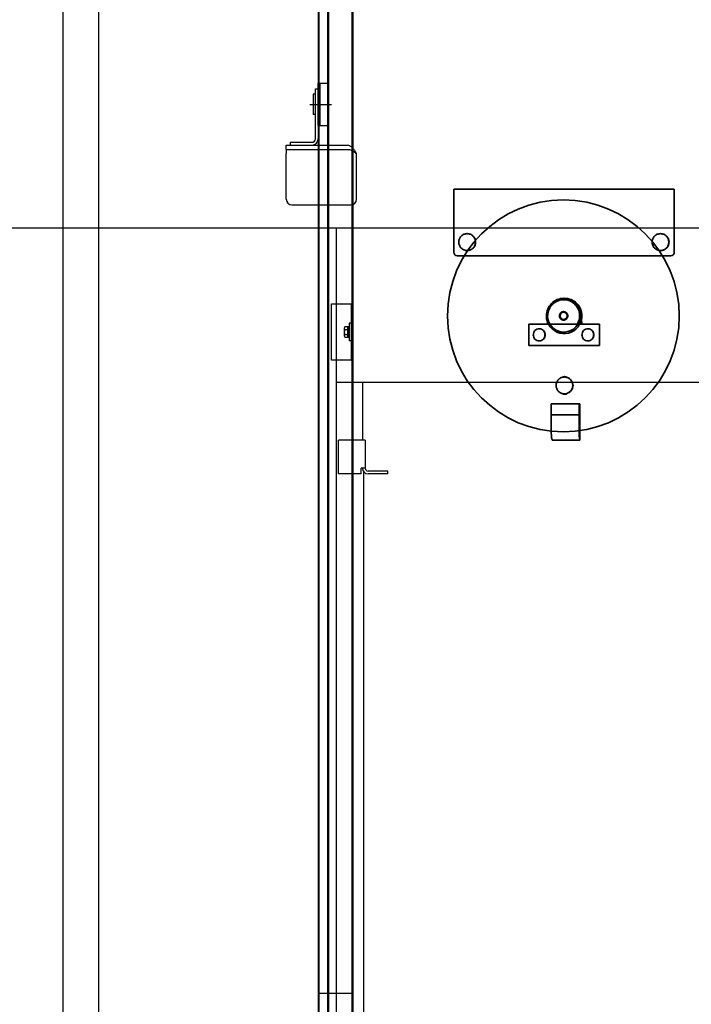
# Model space of a CAD drawing. Header units: millimetres. Extents: x 0 to 16800, y 0 to 11880.
# Tile 9 of 30: x 2633 to 3589, y 7768 to 9169. Entities that reach past the tile are written whole.
import ezdxf

# ---------------------------------------------------------------- set-up
doc = ezdxf.new("R2010")
doc.units = ezdxf.units.MM
doc.header["$LTSCALE"] = 16
doc.header["$PDSIZE"] = -3
doc.linetypes.add('ACAD_ISO10W100', pattern=[18, 12, -3, 0, -3])
for name, color, linetype in [('CarSlings', 252, 'Continuous'), ('CONT_70', 4, 'Continuous'), ('CWT', 252, 'Continuous'), ('DIM_35', 7, 'Continuous'), ('Fixings', 25, 'Continuous'), ('Guiderails', 30, 'Continuous')]:
    doc.layers.add(name, color=color, linetype=linetype)
doc.layers.add('Centerline', color=1, linetype='ACAD_ISO10W100', lineweight=25)
doc.layers.add('Ropesusp', color=5, linetype='Continuous', lineweight=35)
doc.styles.add('Arial', font='arial.ttf')
doc.dimstyles.new('KONE_mm', dxfattribs={"dimscale": 40, "dimtxt": 2, "dimasz": 2, "dimexe": 1, "dimexo": 0, "dimgap": 1, "dimtad": 1, "dimdec": 0, "dimrnd": 0.01, "dimzin": 0, "dimdsep": 46, "dimtxsty": 'Arial', "dimsah": 1, "dimcen": 0, "dimclrd": 256, "dimclre": 256, "dimclrt": 256, "dimadec": 1, "dimazin": 2, "dimtfac": 1, "dimtdec": 0, "dimtmove": 0, "dimatfit": 3, "dimfxl": 1, "dimtolj": 1, "dimtzin": 0, "dimarcsym": 0})

# ---------------------------------------------------------------- blocks, each defined once
blk = doc.blocks.new('T-0008158422_Section_TopShaft_0')
at = {"layer": 'CONT_70'}
blk.add_lwpolyline([(-1065, 1041), (-1065, 1041), (-1065, 1041), (-1115, 1041), (-1115, 4441), (-1065, 4441)], close=True, dxfattribs=at)
blk = doc.blocks.new('*U564')
at = {"layer": 'Guiderails'}
for p, q in [((300, 0), (300, 1761)), ((344, 1761), (300, 1761)), ((301.5, 0), (301.5, 1761)), ((335, 0), (335, 1761)), ((336.5, 0), (336.5, 1761)), ((344, 1761), (344, 1760.7)), ((344, 1760.7), (350, 1760.7)), ((348.5, 0), (348.5, 1760.7)), ((350, 1760.7), (350, 0))]:
    blk.add_line(p, q, dxfattribs=at)
blk = doc.blocks.new('*U565')
at = {"layer": 'Guiderails'}
for p, q in [((300, 0), (300, 2364)), ((301.5, 0), (301.5, 2364)), ((335, 0), (335, 2364)), ((336.5, 0), (336.5, 2364)), ((348.5, 0), (348.5, 2363.7)), ((350, 2363.7), (350, 0)), ((350, 0), (300, 0))]:
    blk.add_line(p, q, dxfattribs=at)
blk = doc.blocks.new('*U574')
at = {"layer": 'Centerline'}
blk.add_line((-12, 0), (18.9, 0), dxfattribs=at)
at = {"layer": 'Fixings'}
for p, q in [((0, -30), (0, 30)), ((0, 30), (13.9, 30)), ((3, -30), (3, 30)), ((13.9, -30), (13.9, 30)), ((-7, 14.5), (-7, -14.5)), ((-4, 14.5), (-7, 14.5)), ((-4, -49), (-4, 22)), ((-4, 22), (0, 22)), ((0, 14), (0, -49)), ((-4, -14.5), (-7, -14.5)), ((0, -30), (13.9, -30)), ((-40, -54), (-40, -58)), ((-40, -54), (-9, -54)), ((-45.5, -64), (-45.5, -58)), ((-45.5, -58), (-9, -58)), ((-45.5, -64), (-45.5, -70)), ((-45.5, -64), (42.1, -64)), ((-45.5, -135), (-45.5, -70)), ((-8.5, -58), (42.1, -58)), ((54.5, -135), (54.5, -73)), ((-37.5, -143), (46.5, -143))]:
    blk.add_line(p, q, dxfattribs=at)
for centre, radius, start, end in [((-9, -49), 9, 270, 0), ((-9, -49), 5, 270, 0), ((46.5, -73), 8, 0, 21.7822), ((-37.5, -135), 8, 180, 270), ((46.5, -135), 8, 270, 0)]:
    blk.add_arc(centre, radius, start, end, dxfattribs=at)
for points, knots in [([(42.1, -58), (42.9, -58), (44.8, -58.5), (47.3, -60.2), (49.7, -62.8), (51.3, -64.8), (52.1, -65.9)], [0, 0, 0, 0, 0.194813, 0.42111, 0.691209, 1, 1, 1, 1]), ([(42.1, -64), (42.9, -64), (44.6, -64.2), (47.2, -65), (49.6, -66.3), (51.2, -67.4), (52.1, -67.9)], [0, 0, 0, 0, 0.230546, 0.471339, 0.727988, 1, 1, 1, 1]), ([(52.1, -65.9), (52.3, -66.2), (53.1, -67.4), (53.6, -68.9), (53.9, -70)], [0, 0, 0, 0, 0.233003, 1, 1, 1, 1]), ([(53.9, -70), (53.8, -69.8), (53.3, -69), (52.6, -68.3), (52.1, -67.9)], [0, 0, 0, 0, 0.253129, 1, 1, 1, 1])]:
    blk.add_open_spline(points, degree=3, knots=knots, dxfattribs=at)
blk = doc.blocks.new('*U585')
at = {"layer": 'CWT'}
for p, q in [((-324, 2380), (-324, 2600)), ((324, 2600), (-324, 2600)), ((-324, -20), (-324, 2380)), ((324, 2380), (-324, 2380)), ((-287, 2380), (-287, 2298)), ((-321, 2250), (-321, 2298)), ((-283, 2298), (-321, 2298)), ((-283, 2298), (-283, 2258)), ((-289, 2250), (-289, 2258)), ((-283, 2258), (-289, 2258)), ((-289, 2250), (-321, 2250)), ((-285, 100), (-285, 2252.7)), ((-251, 2254), (-279, 2254)), ((-251, 2250), (-279, 2250)), ((-251, 2250), (-251, 2254))]:
    blk.add_line(p, q, dxfattribs=at)
for radius in [8, 4]:
    blk.add_arc((-279, 2258), radius, 180, 270, dxfattribs=at)
blk = doc.blocks.new('*U587')
at = {"layer": 'Ropesusp'}
for p, q in [((-157, -34.5), (-157, 55.5)), ((-157, 55.5), (157, 55.5)), ((-157, -34.5), (-157, 55.5)), ((-157, 55.5), (157, 55.5)), ((157, -34.5), (157, 55.5)), ((-152, -39.5), (152, -39.5)), ((-50, -137), (-50, -167)), ((-50, -137), (50.4, -137)), ((50.4, -167), (50.4, -137)), ((-50, -167), (50.4, -167)), ((-18.1, -250), (-18.1, -290)), ((-18.1, -250), (22.3, -250)), ((21.5, -250), (21.5, -290)), ((22.3, -250), (22.3, -302)), ((-18.1, -265.7), (21.5, -265.7)), ((-18.2, -290.5), (-18.3, -290.4)), ((-16.4, -302), (22.3, -302))]:
    blk.add_line(p, q, dxfattribs=at)
blk.add_circle((-0.9, -125), 165, dxfattribs=at)
for centre, radius, start, end in [((0.1, -125), 25.2, 179.9875, 331.5699), ((-0.2, -125), 23.2, 150.1944, 328.843), ((-0.8, -125), 25.2, 331.5699, 0.0125), ((0.2, -125), 25.3, 344.8232, 359.9693), ((1.3, -138.5), 25.2, 169.4523, 176.596), ((2.2, -138.5), 25.2, 172.812, 176.5995), ((0.3, -125), 25.2, 331.5658, 344.7687), ((1.4, -125), 25.2, 331.5484, 340.5762), ((1.3, -125), 25.4, 331.8631, 339.9566), ((0.3, -138.5), 25.3, 3.4198, 15.8166), ((1.7, -217.9), 6.4, 102.1508, 114.9183), ((0.9, -223.8), 11.8, 73.0735, 89.9505), ((1.7, -230.1), 6.43, 245.1333, 263.8906), ((0.9, -224.2), 11.8, 270.0495, 286.9265)]:
    blk.add_arc(centre, radius, start, end, dxfattribs=at)
for points, knots in [([(-138, -8), (-139.5, -8), (-142.7, -8.6), (-146.6, -11.3), (-149.3, -15.3), (-149.9, -18.4), (-149.9, -20)], [0, 0, 0, 0, 0.24887, 0.498403, 0.748872, 1, 1, 1, 1]), ([(-126.1, -20), (-126.1, -18.4), (-126.7, -15.3), (-129.4, -11.3), (-133.3, -8.6), (-136.4, -8), (-138, -8)], [0, 0, 0, 0, 0.251128, 0.501597, 0.75113, 1, 1, 1, 1]), ([(-125.8, -20), (-125.8, -18.4), (-126.4, -15.3), (-129, -11.3), (-133, -8.6), (-136.1, -8), (-137.6, -8)], [0, 0, 0, 0, 0.251128, 0.501597, 0.75113, 1, 1, 1, 1]), ([(137.3, -8), (135.8, -8), (132.6, -8.6), (128.7, -11.3), (126, -15.3), (125.4, -18.4), (125.4, -20)], [0, 0, 0, 0, 0.24887, 0.498403, 0.748872, 1, 1, 1, 1]), ([(149.2, -20), (149.2, -18.4), (148.6, -15.3), (145.9, -11.3), (142, -8.6), (138.8, -8), (137.3, -8)], [0, 0, 0, 0, 0.251128, 0.501597, 0.75113, 1, 1, 1, 1]), ([(149.5, -20), (149.5, -18.4), (148.9, -15.3), (146.3, -11.3), (142.3, -8.6), (139.2, -8), (137.6, -8)], [0, 0, 0, 0, 0.251128, 0.501597, 0.75113, 1, 1, 1, 1]), ([(-149.9, -20), (-149.9, -21.6), (-149.3, -24.7), (-146.6, -28.7), (-142.7, -31.4), (-139.5, -32), (-138, -32)], [0, 0, 0, 0, 0.251128, 0.501597, 0.75113, 1, 1, 1, 1]), ([(-138, -32), (-136.4, -32), (-133.3, -31.4), (-129.4, -28.7), (-126.7, -24.7), (-126.1, -21.6), (-126.1, -20)], [0, 0, 0, 0, 0.24887, 0.498403, 0.748872, 1, 1, 1, 1]), ([(-137.6, -32), (-136.1, -32), (-133, -31.4), (-129, -28.7), (-126.4, -24.7), (-125.8, -21.6), (-125.8, -20)], [0, 0, 0, 0, 0.24887, 0.498403, 0.748872, 1, 1, 1, 1]), ([(125.4, -20), (125.4, -21.6), (126, -24.7), (128.7, -28.7), (132.6, -31.4), (135.8, -32), (137.3, -32)], [0, 0, 0, 0, 0.251128, 0.501597, 0.75113, 1, 1, 1, 1]), ([(137.3, -32), (138.8, -32), (142, -31.4), (145.9, -28.7), (148.6, -24.7), (149.2, -21.6), (149.2, -20)], [0, 0, 0, 0, 0.24887, 0.498403, 0.748872, 1, 1, 1, 1]), ([(137.6, -32), (139.2, -32), (142.3, -31.4), (146.3, -28.7), (148.9, -24.7), (149.5, -21.6), (149.5, -20)], [0, 0, 0, 0, 0.24887, 0.498403, 0.748872, 1, 1, 1, 1]), ([(-157, -34.5), (-157, -35.8), (-155.9, -38.4), (-153.3, -39.5), (-152, -39.5)], [0, 0, 0, 0, 0.501729, 1, 1, 1, 1]), ([(152, -39.5), (153.3, -39.5), (155.9, -38.4), (157, -35.8), (157, -34.5)], [0, 0, 0, 0, 0.498271, 1, 1, 1, 1]), ([(-25.1, -125), (-25.1, -121.7), (-23.8, -115.2), (-18.3, -106.9), (-10.1, -101.3), (-3.5, -100), (-0.3, -100)], [0, 0, 0, 0, 0.251127, 0.501597, 0.75113, 1, 1, 1, 1]), ([(18.8, -137), (20.4, -134.4), (22.5, -128.6), (22.1, -119.3), (18.2, -111), (11.4, -104.7), (2.7, -101.6), (-6.5, -102.2), (-14.8, -106.2), (-18.8, -110.9), (-20.3, -113.5)], [0, 0, 0, 0, 0.125463, 0.25107, 0.376457, 0.501394, 0.625915, 0.750305, 0.874925, 1, 1, 1, 1]), ([(-0.3, -100), (2.9, -100), (9.4, -101.3), (17.7, -106.9), (23.2, -115.2), (24.4, -121.7), (24.4, -125)], [0, 0, 0, 0, 0.24887, 0.498403, 0.748873, 1, 1, 1, 1]), ([(0.8, -100), (4, -100), (10.5, -101.3), (18.8, -106.9), (24.3, -115.2), (25.6, -121.7), (25.6, -125)], [0, 0, 0, 0, 0.24887, 0.498403, 0.748873, 1, 1, 1, 1]), ([(5.4, -125), (5.3, -124.9), (5.3, -124.8), (5.3, -124.6), (5.3, -124.4), (5.3, -124.3), (5.3, -124.2), (5.3, -124.1), (5.3, -124), (5.2, -123.9), (5.2, -123.9), (5.2, -123.9), (5.2, -123.9), (5.2, -123.8), (5.2, -123.8), (5.2, -123.8), (5.2, -123.8), (5.2, -123.8), (5.2, -123.8), (5.2, -123.7), (5.2, -123.7), (5.2, -123.6), (5.1, -123.5), (5.1, -123.4), (5.1, -123.3), (5, -123.1), (5, -123), (5, -122.9), (4.9, -122.9), (4.9, -122.8), (4.9, -122.8), (4.9, -122.8), (4.9, -122.7), (4.9, -122.7), (4.9, -122.7), (4.9, -122.7), (4.9, -122.7), (4.9, -122.7), (4.9, -122.6), (4.9, -122.6), (4.8, -122.6), (4.8, -122.5), (4.8, -122.4), (4.7, -122.3), (4.6, -122.2), (4.6, -122.1), (4.5, -122), (4.5, -121.9), (4.4, -121.8), (4.4, -121.8), (4.4, -121.7), (4.4, -121.7), (4.4, -121.7), (4.4, -121.7), (4.4, -121.7), (4.4, -121.7), (4.3, -121.7), (4.3, -121.6), (4.3, -121.6), (4.3, -121.6), (4.3, -121.6), (4.2, -121.5), (4.2, -121.4), (4.1, -121.3), (4, -121.2), (3.9, -121.1), (3.8, -121), (3.8, -120.9), (3.7, -120.9), (3.7, -120.8), (3.7, -120.8), (3.6, -120.8), (3.6, -120.8), (3.6, -120.8), (3.6, -120.8), (3.6, -120.8), (3.6, -120.7), (3.6, -120.7), (3.6, -120.7), (3.5, -120.7), (3.5, -120.7), (3.4, -120.6), (3.4, -120.6), (3.3, -120.5), (3.2, -120.4), (3, -120.3), (3, -120.2), (2.9, -120.2), (2.8, -120.1), (2.8, -120.1), (2.8, -120.1), (2.7, -120), (2.7, -120), (2.7, -120), (2.7, -120), (2.7, -120), (2.7, -120), (2.7, -120), (2.6, -120), (2.6, -120), (2.6, -119.9), (2.5, -119.9), (2.4, -119.9), (2.3, -119.8), (2.2, -119.7), (2.1, -119.7), (2, -119.6), (1.9, -119.6), (1.8, -119.5), (1.8, -119.5), (1.8, -119.5), (1.7, -119.5), (1.7, -119.5), (1.7, -119.5), (1.7, -119.5), (1.7, -119.5), (1.7, -119.5), (1.7, -119.4), (1.6, -119.4), (1.6, -119.4), (1.5, -119.4), (1.5, -119.4), (1.4, -119.4), (1.3, -119.3), (1.1, -119.3), (1, -119.2), (0.9, -119.2), (0.8, -119.2), (0.7, -119.2), (0.7, -119.2), (0.7, -119.1), (0.6, -119.1), (0.6, -119.1), (0.6, -119.1), (0.6, -119.1), (0.6, -119.1), (0.6, -119.1), (0.5, -119.1), (0.5, -119.1), (0.5, -119.1), (0.4, -119.1), (0.4, -119.1), (0.3, -119.1), (0.1, -119.1), (0, -119.1), (-0.2, -119), (-0.3, -119), (-0.4, -119), (-0.4, -119), (-0.5, -119), (-0.5, -119), (-0.5, -119), (-0.6, -119), (-0.6, -119), (-0.6, -119), (-0.6, -119), (-0.6, -119), (-0.6, -119), (-0.7, -119), (-0.7, -119), (-0.7, -119), (-0.8, -119), (-0.9, -119), (-1, -119), (-1.2, -119.1), (-1.3, -119.1), (-1.4, -119.1), (-1.5, -119.1), (-1.6, -119.1), (-1.6, -119.1), (-1.7, -119.1), (-1.7, -119.1), (-1.7, -119.1), (-1.7, -119.1), (-1.7, -119.1), (-1.8, -119.1), (-1.8, -119.1), (-1.8, -119.1), (-1.8, -119.1), (-1.8, -119.1), (-1.9, -119.2), (-2, -119.2), (-2, -119.2), (-2.2, -119.2), (-2.3, -119.3), (-2.4, -119.3), (-2.6, -119.4), (-2.6, -119.4), (-2.7, -119.4), (-2.8, -119.4), (-2.8, -119.4), (-2.8, -119.4), (-2.8, -119.4), (-2.8, -119.5), (-2.9, -119.5), (-2.9, -119.5), (-2.9, -119.5), (-2.9, -119.5), (-2.9, -119.5), (-3, -119.5), (-3, -119.5), (-3, -119.6), (-3.1, -119.6), (-3.2, -119.7), (-3.4, -119.7), (-3.5, -119.8), (-3.6, -119.9), (-3.7, -119.9), (-3.7, -119.9), (-3.8, -120), (-3.8, -120), (-3.8, -120), (-3.9, -120), (-3.9, -120), (-3.9, -120), (-3.9, -120), (-3.9, -120), (-3.9, -120), (-3.9, -120), (-4, -120.1), (-4, -120.1), (-4.1, -120.1), (-4.1, -120.2), (-4.2, -120.3), (-4.3, -120.4), (-4.5, -120.5), (-4.5, -120.6), (-4.6, -120.6), (-4.7, -120.7), (-4.7, -120.7), (-4.7, -120.7), (-4.8, -120.7), (-4.8, -120.7), (-4.8, -120.8), (-4.8, -120.8), (-4.8, -120.8), (-4.8, -120.8), (-4.8, -120.8), (-4.8, -120.8), (-4.9, -120.8), (-4.9, -120.9), (-4.9, -120.9), (-5, -121), (-5.1, -121.1), (-5.2, -121.2), (-5.3, -121.3), (-5.3, -121.4), (-5.4, -121.5), (-5.4, -121.5), (-5.5, -121.6), (-5.5, -121.6), (-5.5, -121.6), (-5.5, -121.6), (-5.5, -121.7), (-5.5, -121.7), (-5.5, -121.7), (-5.5, -121.7), (-5.5, -121.7), (-5.6, -121.7), (-5.6, -121.8), (-5.6, -121.8), (-5.6, -121.9), (-5.7, -121.9), (-5.7, -122), (-5.8, -122.2), (-5.9, -122.3), (-5.9, -122.4), (-6, -122.5), (-6, -122.6), (-6, -122.6), (-6, -122.6), (-6.1, -122.7), (-6.1, -122.7), (-6.1, -122.7), (-6.1, -122.7), (-6.1, -122.7), (-6.1, -122.7), (-6.1, -122.7), (-6.1, -122.8), (-6.1, -122.8), (-6.1, -122.8), (-6.1, -122.9), (-6.2, -123), (-6.2, -123.1), (-6.2, -123.3), (-6.3, -123.4), (-6.3, -123.5), (-6.4, -123.6), (-6.4, -123.7), (-6.4, -123.7), (-6.4, -123.7), (-6.4, -123.8), (-6.4, -123.8), (-6.4, -123.8), (-6.4, -123.8), (-6.4, -123.8), (-6.4, -123.8), (-6.4, -123.9), (-6.4, -123.9), (-6.4, -123.9), (-6.4, -124), (-6.4, -124), (-6.4, -124.1), (-6.5, -124.3), (-6.5, -124.4), (-6.5, -124.6), (-6.5, -124.8), (-6.5, -124.9), (-6.5, -125)], [0, 0, 0, 0, 0.015625, 0.023438, 0.03125, 0.039062, 0.046875, 0.050781, 0.054688, 0.056641, 0.058594, 0.060547, 0.061523, 0.062012, 0.0625, 0.062988, 0.063477, 0.064453, 0.066406, 0.068359, 0.070312, 0.074219, 0.078125, 0.085938, 0.09375, 0.101562, 0.109375, 0.113281, 0.117188, 0.119141, 0.121094, 0.123047, 0.124023, 0.124512, 0.125, 0.125488, 0.125977, 0.126953, 0.128906, 0.130859, 0.132812, 0.136719, 0.140625, 0.148438, 0.15625, 0.164062, 0.171875, 0.175781, 0.179688, 0.181641, 0.183594, 0.185547, 0.186523, 0.187012, 0.1875, 0.187988, 0.188477, 0.189453, 0.191406, 0.193359, 0.195312, 0.199219, 0.203125, 0.210938, 0.21875, 0.226562, 0.234375, 0.238281, 0.242188, 0.244141, 0.246094, 0.248047, 0.249023, 0.249512, 0.25, 0.250488, 0.250977, 0.251953, 0.253906, 0.255859, 0.257812, 0.261719, 0.265625, 0.273438, 0.28125, 0.289062, 0.296875, 0.300781, 0.304688, 0.306641, 0.308594, 0.310547, 0.311523, 0.312012, 0.3125, 0.312988, 0.313477, 0.314453, 0.316406, 0.318359, 0.320312, 0.324219, 0.328125, 0.335938, 0.34375, 0.351562, 0.359375, 0.363281, 0.367188, 0.369141, 0.371094, 0.373047, 0.374023, 0.374512, 0.375, 0.375488, 0.375977, 0.376953, 0.378906, 0.380859, 0.382812, 0.386719, 0.390625, 0.398438, 0.40625, 0.414062, 0.421875, 0.425781, 0.429688, 0.431641, 0.433594, 0.435547, 0.436523, 0.437012, 0.4375, 0.437988, 0.438477, 0.439453, 0.441406, 0.443359, 0.445312, 0.449219, 0.453125, 0.460938, 0.46875, 0.476562, 0.484375, 0.488281, 0.492188, 0.494141, 0.496094, 0.498047, 0.499023, 0.499512, 0.5, 0.500488, 0.500977, 0.501953, 0.503906, 0.505859, 0.507812, 0.511719, 0.515625, 0.523438, 0.53125, 0.539062, 0.546875, 0.550781, 0.554688, 0.556641, 0.558594, 0.560547, 0.561523, 0.562012, 0.5625, 0.562988, 0.563477, 0.564453, 0.566406, 0.568359, 0.570312, 0.574219, 0.578125, 0.585938, 0.59375, 0.601562, 0.609375, 0.613281, 0.617188, 0.619141, 0.621094, 0.623047, 0.624023, 0.624512, 0.625, 0.625488, 0.625977, 0.626953, 0.628906, 0.630859, 0.632812, 0.636719, 0.640625, 0.648438, 0.65625, 0.664062, 0.671875, 0.675781, 0.679688, 0.681641, 0.683594, 0.685547, 0.686523, 0.687012, 0.6875, 0.687988, 0.688477, 0.689453, 0.691406, 0.693359, 0.695312, 0.699219, 0.703125, 0.710938, 0.71875, 0.726562, 0.734375, 0.738281, 0.742188, 0.744141, 0.746094, 0.748047, 0.749023, 0.749512, 0.75, 0.750488, 0.750977, 0.751953, 0.753906, 0.755859, 0.757812, 0.761719, 0.765625, 0.773438, 0.78125, 0.789062, 0.796875, 0.800781, 0.804688, 0.806641, 0.808594, 0.810547, 0.811523, 0.812012, 0.8125, 0.812988, 0.813477, 0.814453, 0.816406, 0.818359, 0.820312, 0.824219, 0.828125, 0.835938, 0.84375, 0.851562, 0.859375, 0.863281, 0.867188, 0.869141, 0.871094, 0.873047, 0.874023, 0.874512, 0.875, 0.875488, 0.875977, 0.876953, 0.878906, 0.880859, 0.882812, 0.886719, 0.890625, 0.898438, 0.90625, 0.914062, 0.921875, 0.925781, 0.929688, 0.931641, 0.933594, 0.935547, 0.936523, 0.937012, 0.9375, 0.937988, 0.938477, 0.939453, 0.941406, 0.943359, 0.945312, 0.949219, 0.953125, 0.960938, 0.96875, 0.976562, 0.984375, 1, 1, 1, 1]), ([(-6.5, -125), (-6.5, -125.1), (-6.5, -125.2), (-6.5, -125.4), (-6.5, -125.6), (-6.5, -125.7), (-6.5, -125.8), (-6.4, -125.9), (-6.4, -126), (-6.4, -126.1), (-6.4, -126.1), (-6.4, -126.1), (-6.4, -126.1), (-6.4, -126.2), (-6.4, -126.2), (-6.4, -126.2), (-6.4, -126.2), (-6.4, -126.2), (-6.4, -126.2), (-6.4, -126.3), (-6.4, -126.3), (-6.4, -126.4), (-6.3, -126.5), (-6.3, -126.6), (-6.3, -126.7), (-6.2, -126.9), (-6.2, -127), (-6.1, -127.1), (-6.1, -127.1), (-6.1, -127.2), (-6.1, -127.2), (-6.1, -127.2), (-6.1, -127.3), (-6.1, -127.3), (-6.1, -127.3), (-6.1, -127.3), (-6.1, -127.3), (-6.1, -127.3), (-6.1, -127.4), (-6, -127.4), (-6, -127.4), (-6, -127.5), (-5.9, -127.6), (-5.9, -127.7), (-5.8, -127.8), (-5.7, -127.9), (-5.7, -128), (-5.6, -128.1), (-5.6, -128.2), (-5.6, -128.2), (-5.6, -128.3), (-5.6, -128.3), (-5.6, -128.3), (-5.5, -128.3), (-5.5, -128.3), (-5.5, -128.3), (-5.5, -128.3), (-5.5, -128.4), (-5.5, -128.4), (-5.5, -128.4), (-5.4, -128.4), (-5.4, -128.5), (-5.3, -128.6), (-5.3, -128.7), (-5.2, -128.8), (-5.1, -128.9), (-5, -129), (-4.9, -129.1), (-4.9, -129.1), (-4.9, -129.2), (-4.8, -129.2), (-4.8, -129.2), (-4.8, -129.2), (-4.8, -129.2), (-4.8, -129.2), (-4.8, -129.2), (-4.8, -129.3), (-4.8, -129.3), (-4.7, -129.3), (-4.7, -129.3), (-4.7, -129.3), (-4.6, -129.4), (-4.6, -129.4), (-4.5, -129.5), (-4.3, -129.6), (-4.2, -129.7), (-4.1, -129.8), (-4.1, -129.8), (-4, -129.9), (-4, -129.9), (-4, -129.9), (-3.9, -130), (-3.9, -130), (-3.9, -130), (-3.9, -130), (-3.9, -130), (-3.9, -130), (-3.9, -130), (-3.8, -130), (-3.8, -130), (-3.8, -130.1), (-3.7, -130.1), (-3.6, -130.1), (-3.5, -130.2), (-3.4, -130.3), (-3.3, -130.3), (-3.2, -130.4), (-3.1, -130.4), (-3, -130.5), (-3, -130.5), (-2.9, -130.5), (-2.9, -130.5), (-2.9, -130.5), (-2.9, -130.5), (-2.9, -130.5), (-2.9, -130.5), (-2.9, -130.5), (-2.8, -130.6), (-2.8, -130.6), (-2.8, -130.6), (-2.7, -130.6), (-2.7, -130.6), (-2.6, -130.6), (-2.5, -130.7), (-2.3, -130.7), (-2.2, -130.8), (-2.1, -130.8), (-2, -130.8), (-1.9, -130.8), (-1.9, -130.8), (-1.8, -130.9), (-1.8, -130.9), (-1.8, -130.9), (-1.8, -130.9), (-1.8, -130.9), (-1.8, -130.9), (-1.7, -130.9), (-1.7, -130.9), (-1.7, -130.9), (-1.7, -130.9), (-1.6, -130.9), (-1.5, -130.9), (-1.4, -130.9), (-1.3, -130.9), (-1.2, -130.9), (-1, -131), (-0.9, -131), (-0.8, -131), (-0.8, -131), (-0.7, -131), (-0.7, -131), (-0.6, -131), (-0.6, -131), (-0.6, -131), (-0.6, -131), (-0.6, -131), (-0.6, -131), (-0.5, -131), (-0.5, -131), (-0.5, -131), (-0.4, -131), (-0.4, -131), (-0.3, -131), (-0.2, -131), (0, -130.9), (0.1, -130.9), (0.3, -130.9), (0.3, -130.9), (0.4, -130.9), (0.5, -130.9), (0.5, -130.9), (0.5, -130.9), (0.5, -130.9), (0.6, -130.9), (0.6, -130.9), (0.6, -130.9), (0.6, -130.9), (0.6, -130.9), (0.6, -130.9), (0.7, -130.9), (0.7, -130.8), (0.8, -130.8), (0.9, -130.8), (1, -130.8), (1.1, -130.7), (1.3, -130.7), (1.4, -130.6), (1.5, -130.6), (1.5, -130.6), (1.6, -130.6), (1.6, -130.6), (1.6, -130.6), (1.7, -130.6), (1.7, -130.5), (1.7, -130.5), (1.7, -130.5), (1.7, -130.5), (1.7, -130.5), (1.7, -130.5), (1.8, -130.5), (1.8, -130.5), (1.9, -130.4), (1.9, -130.4), (2.1, -130.3), (2.2, -130.3), (2.3, -130.2), (2.4, -130.1), (2.5, -130.1), (2.6, -130.1), (2.6, -130), (2.6, -130), (2.7, -130), (2.7, -130), (2.7, -130), (2.7, -130), (2.7, -130), (2.7, -130), (2.7, -130), (2.8, -130), (2.8, -129.9), (2.8, -129.9), (2.9, -129.9), (2.9, -129.8), (3, -129.7), (3.2, -129.6), (3.3, -129.5), (3.4, -129.4), (3.4, -129.4), (3.5, -129.3), (3.5, -129.3), (3.6, -129.3), (3.6, -129.3), (3.6, -129.3), (3.6, -129.2), (3.6, -129.2), (3.6, -129.2), (3.6, -129.2), (3.6, -129.2), (3.7, -129.2), (3.7, -129.2), (3.7, -129.1), (3.7, -129.1), (3.8, -129), (3.9, -128.9), (4, -128.8), (4.1, -128.7), (4.1, -128.6), (4.2, -128.5), (4.2, -128.5), (4.3, -128.4), (4.3, -128.4), (4.3, -128.4), (4.3, -128.4), (4.3, -128.3), (4.3, -128.3), (4.4, -128.3), (4.4, -128.3), (4.4, -128.3), (4.4, -128.3), (4.4, -128.2), (4.4, -128.2), (4.4, -128.1), (4.5, -128.1), (4.6, -128), (4.6, -127.8), (4.7, -127.7), (4.7, -127.6), (4.8, -127.5), (4.8, -127.4), (4.8, -127.4), (4.9, -127.4), (4.9, -127.3), (4.9, -127.3), (4.9, -127.3), (4.9, -127.3), (4.9, -127.3), (4.9, -127.3), (4.9, -127.3), (4.9, -127.2), (4.9, -127.2), (4.9, -127.2), (5, -127.1), (5, -127), (5, -126.9), (5.1, -126.7), (5.1, -126.6), (5.1, -126.5), (5.2, -126.4), (5.2, -126.3), (5.2, -126.3), (5.2, -126.3), (5.2, -126.2), (5.2, -126.2), (5.2, -126.2), (5.2, -126.2), (5.2, -126.2), (5.2, -126.2), (5.2, -126.1), (5.2, -126.1), (5.2, -126.1), (5.2, -126), (5.3, -126), (5.3, -125.9), (5.3, -125.7), (5.3, -125.6), (5.3, -125.4), (5.3, -125.2), (5.3, -125.1), (5.4, -125)], [0, 0, 0, 0, 0.015625, 0.023438, 0.03125, 0.039062, 0.046875, 0.050781, 0.054688, 0.056641, 0.058594, 0.060547, 0.061523, 0.062012, 0.0625, 0.062988, 0.063477, 0.064453, 0.066406, 0.068359, 0.070312, 0.074219, 0.078125, 0.085938, 0.09375, 0.101562, 0.109375, 0.113281, 0.117188, 0.119141, 0.121094, 0.123047, 0.124023, 0.124512, 0.125, 0.125488, 0.125977, 0.126953, 0.128906, 0.130859, 0.132812, 0.136719, 0.140625, 0.148438, 0.15625, 0.164062, 0.171875, 0.175781, 0.179688, 0.181641, 0.183594, 0.185547, 0.186523, 0.187012, 0.1875, 0.187988, 0.188477, 0.189453, 0.191406, 0.193359, 0.195312, 0.199219, 0.203125, 0.210938, 0.21875, 0.226562, 0.234375, 0.238281, 0.242188, 0.244141, 0.246094, 0.248047, 0.249023, 0.249512, 0.25, 0.250488, 0.250977, 0.251953, 0.253906, 0.255859, 0.257812, 0.261719, 0.265625, 0.273438, 0.28125, 0.289062, 0.296875, 0.300781, 0.304688, 0.306641, 0.308594, 0.310547, 0.311523, 0.312012, 0.3125, 0.312988, 0.313477, 0.314453, 0.316406, 0.318359, 0.320312, 0.324219, 0.328125, 0.335938, 0.34375, 0.351562, 0.359375, 0.363281, 0.367188, 0.369141, 0.371094, 0.373047, 0.374023, 0.374512, 0.375, 0.375488, 0.375977, 0.376953, 0.378906, 0.380859, 0.382812, 0.386719, 0.390625, 0.398438, 0.40625, 0.414062, 0.421875, 0.425781, 0.429688, 0.431641, 0.433594, 0.435547, 0.436523, 0.437012, 0.4375, 0.437988, 0.438477, 0.439453, 0.441406, 0.443359, 0.445312, 0.449219, 0.453125, 0.460938, 0.46875, 0.476562, 0.484375, 0.488281, 0.492188, 0.494141, 0.496094, 0.498047, 0.499023, 0.499512, 0.5, 0.500488, 0.500977, 0.501953, 0.503906, 0.505859, 0.507812, 0.511719, 0.515625, 0.523438, 0.53125, 0.539062, 0.546875, 0.550781, 0.554688, 0.556641, 0.558594, 0.560547, 0.561523, 0.562012, 0.5625, 0.562988, 0.563477, 0.564453, 0.566406, 0.568359, 0.570312, 0.574219, 0.578125, 0.585938, 0.59375, 0.601562, 0.609375, 0.613281, 0.617188, 0.619141, 0.621094, 0.623047, 0.624023, 0.624512, 0.625, 0.625488, 0.625977, 0.626953, 0.628906, 0.630859, 0.632812, 0.636719, 0.640625, 0.648438, 0.65625, 0.664062, 0.671875, 0.675781, 0.679688, 0.681641, 0.683594, 0.685547, 0.686523, 0.687012, 0.6875, 0.687988, 0.688477, 0.689453, 0.691406, 0.693359, 0.695312, 0.699219, 0.703125, 0.710938, 0.71875, 0.726562, 0.734375, 0.738281, 0.742188, 0.744141, 0.746094, 0.748047, 0.749023, 0.749512, 0.75, 0.750488, 0.750977, 0.751953, 0.753906, 0.755859, 0.757812, 0.761719, 0.765625, 0.773438, 0.78125, 0.789062, 0.796875, 0.800781, 0.804688, 0.806641, 0.808594, 0.810547, 0.811523, 0.812012, 0.8125, 0.812988, 0.813477, 0.814453, 0.816406, 0.818359, 0.820312, 0.824219, 0.828125, 0.835938, 0.84375, 0.851562, 0.859375, 0.863281, 0.867188, 0.869141, 0.871094, 0.873047, 0.874023, 0.874512, 0.875, 0.875488, 0.875977, 0.876953, 0.878906, 0.880859, 0.882812, 0.886719, 0.890625, 0.898438, 0.90625, 0.914062, 0.921875, 0.925781, 0.929688, 0.931641, 0.933594, 0.935547, 0.936523, 0.937012, 0.9375, 0.937988, 0.938477, 0.939453, 0.941406, 0.943359, 0.945312, 0.949219, 0.953125, 0.960938, 0.96875, 0.976562, 0.984375, 1, 1, 1, 1]), ([(-0.6, -119.9), (-1.9, -119.9), (-4.6, -121), (-5.6, -123.7), (-5.6, -125)], [0, 0, 0, 0, 0.49827, 1, 1, 1, 1]), ([(-5.6, -125), (-5.6, -126.3), (-4.6, -129), (-1.9, -130.1), (-0.6, -130.1)], [0, 0, 0, 0, 0.50173, 1, 1, 1, 1]), ([(4.5, -125), (4.5, -123.7), (3.4, -121), (0.7, -119.9), (-0.6, -119.9)], [0, 0, 0, 0, 0.50173, 1, 1, 1, 1]), ([(-0.6, -130.1), (0.7, -130.1), (3.4, -129), (4.5, -126.3), (4.5, -125)], [0, 0, 0, 0, 0.49827, 1, 1, 1, 1]), ([(-35.4, -143.5), (-36.5, -143.5), (-38.7, -143.9), (-41.5, -145.8), (-43.4, -148.7), (-43.8, -150.9), (-43.8, -152)], [0, 0, 0, 0, 0.24887, 0.498403, 0.748872, 1, 1, 1, 1]), ([(-43.8, -152), (-43.8, -153.1), (-43.4, -155.3), (-41.5, -158.2), (-38.7, -160.1), (-36.5, -160.5), (-35.4, -160.5)], [0, 0, 0, 0, 0.251128, 0.501597, 0.75113, 1, 1, 1, 1]), ([(-27, -152), (-27, -150.9), (-27.4, -148.7), (-29.3, -145.8), (-32.1, -143.9), (-34.3, -143.5), (-35.4, -143.5)], [0, 0, 0, 0, 0.251128, 0.501597, 0.75113, 1, 1, 1, 1]), ([(-35.4, -160.5), (-34.3, -160.5), (-32.1, -160.1), (-29.3, -158.2), (-27.4, -155.3), (-27, -153.1), (-27, -152)], [0, 0, 0, 0, 0.24887, 0.498403, 0.748872, 1, 1, 1, 1]), ([(-26.8, -152), (-26.8, -150.9), (-27.2, -148.7), (-29.1, -145.8), (-31.9, -143.9), (-34.1, -143.5), (-35.2, -143.5)], [0, 0, 0, 0, 0.251128, 0.501597, 0.75113, 1, 1, 1, 1]), ([(-35.2, -160.5), (-34.1, -160.5), (-31.9, -160.1), (-29.1, -158.2), (-27.2, -155.3), (-26.8, -153.1), (-26.8, -152)], [0, 0, 0, 0, 0.24887, 0.498403, 0.748872, 1, 1, 1, 1]), ([(33.9, -143.5), (32.8, -143.5), (30.6, -143.9), (27.8, -145.8), (25.9, -148.7), (25.5, -150.9), (25.5, -152)], [0, 0, 0, 0, 0.24887, 0.498403, 0.748872, 1, 1, 1, 1]), ([(25.5, -152), (25.5, -153.1), (25.9, -155.3), (27.8, -158.2), (30.6, -160.1), (32.8, -160.5), (33.9, -160.5)], [0, 0, 0, 0, 0.251128, 0.501597, 0.75113, 1, 1, 1, 1]), ([(42.3, -152), (42.3, -150.9), (41.9, -148.7), (40, -145.8), (37.2, -143.9), (35, -143.5), (33.9, -143.5)], [0, 0, 0, 0, 0.251128, 0.501597, 0.75113, 1, 1, 1, 1]), ([(33.9, -160.5), (35, -160.5), (37.2, -160.1), (40, -158.2), (41.9, -155.3), (42.3, -153.1), (42.3, -152)], [0, 0, 0, 0, 0.24887, 0.498403, 0.748872, 1, 1, 1, 1]), ([(42.6, -152), (42.6, -150.9), (42.1, -148.7), (40.2, -145.8), (37.5, -143.9), (35.2, -143.5), (34.1, -143.5)], [0, 0, 0, 0, 0.251128, 0.501597, 0.75113, 1, 1, 1, 1]), ([(34.1, -160.5), (35.2, -160.5), (37.5, -160.1), (40.2, -158.2), (42.1, -155.3), (42.6, -153.1), (42.6, -152)], [0, 0, 0, 0, 0.24887, 0.498403, 0.748872, 1, 1, 1, 1]), ([(0.5, -212), (-1, -212), (-4.2, -212.6), (-8.1, -215.3), (-10.7, -219.3), (-11.4, -222.4), (-11.4, -224)], [0, 0, 0, 0, 0.24887, 0.498403, 0.748872, 1, 1, 1, 1]), ([(-11.4, -224), (-11.4, -225.6), (-10.7, -228.7), (-8.1, -232.7), (-4.2, -235.4), (-1, -236), (0.5, -236)], [0, 0, 0, 0, 0.251128, 0.501597, 0.75113, 1, 1, 1, 1]), ([(12.4, -224), (12.4, -222.4), (11.8, -219.3), (9.1, -215.3), (5.2, -212.6), (2.1, -212), (0.5, -212)], [0, 0, 0, 0, 0.251128, 0.501597, 0.75113, 1, 1, 1, 1]), ([(0.5, -236), (2.1, -236), (5.2, -235.4), (9.1, -232.7), (11.8, -228.7), (12.4, -225.6), (12.4, -224)], [0, 0, 0, 0, 0.24887, 0.498403, 0.748872, 1, 1, 1, 1]), ([(12.8, -224), (12.8, -222.7), (12.3, -220.2), (10.6, -216.7), (7.8, -214), (5.5, -212.9), (4.3, -212.5)], [0, 0, 0, 0, 0.250888, 0.501322, 0.751022, 1, 1, 1, 1]), ([(4.3, -235.5), (5.5, -235.1), (7.8, -234), (10.6, -231.3), (12.3, -227.8), (12.8, -225.3), (12.8, -224)], [0, 0, 0, 0, 0.248978, 0.498678, 0.749112, 1, 1, 1, 1]), ([(-16.4, -302), (-16.6, -302), (-16.9, -301.7), (-17.3, -300.5), (-17.7, -298.1), (-18, -294.4), (-18.1, -291.5), (-18.1, -290)], [0, 0, 0, 0, 0.032422, 0.093447, 0.309272, 0.626854, 1, 1, 1, 1]), ([(22.3, -300.4), (22.2, -299.8), (21.9, -297.8), (21.6, -294.4), (21.5, -291.5), (21.5, -290)], [0.1543803, 0.1543803, 0.1543803, 0.1543803, 0.3092717, 0.6268538, 1, 1, 1, 1])]:
    blk.add_open_spline(points, degree=3, knots=knots, dxfattribs=at)
for points in [[(0.9, -211.5), (-0.2, -211.5), (-1.3, -211.8), (-2.3, -212.3)], [(4.3, -212.5), (3.3, -211.9), (2.1, -211.5), (0.9, -211.5)], [(-2.3, -235.7), (-1.3, -236.2), (-0.2, -236.5), (0.9, -236.5)], [(0.9, -236.5), (2.1, -236.5), (3.3, -236.1), (4.3, -235.5)]]:
    blk.add_open_spline(points, degree=3, dxfattribs=at)
blk = doc.blocks.new('KONE-COM-SLG7-SIDE_TOP')
at = {"layer": 'CarSlings', "ltscale": 0.25}
for p, q in [((-3, 40), (0, 40)), ((0, -40), (0, 40)), ((-12.9, 5.4), (-12.9, -5.4)), ((-7.6, 7.2), (-12.3, 7.2)), ((-12.3, 3.6), (-7.6, 3.6)), ((-7.6, 7.4), (-7.6, -7.4)), ((-6, 7.4), (-7.6, 7.4)), ((-7.6, -7.2), (-7.6, 7.2)), ((-6, 12.5), (-6, -12.5)), ((-3, 12.5), (-6, 12.5)), ((-6, -7.4), (-6, 7.4)), ((-12.3, -3.6), (-7.6, -3.6)), ((-12.3, -7.2), (-7.6, -7.2)), ((-7.6, -7.4), (-6, -7.4)), ((-3, -12.5), (-6, -12.5)), ((-3, -40), (0, -40))]:
    blk.add_line(p, q, dxfattribs=at)
blk.add_lwpolyline([(-31, -40), (-31, 40), (-3, 40), (-3, -40)], close=True, dxfattribs=at)
for centre, radius, start, end in [((-10, 5.4), 2.86, 141.0299, 218.9701), ((-2.4, 0), 10.5, 159.9349, 200.0651), ((-10, -5.4), 2.86, 141.0299, 218.9701)]:
    blk.add_arc(centre, radius, start, end, dxfattribs=at)
blk = doc.blocks.new('*D731')
at = {"layer": 'Defpoints', "color": 0, "transparency": 16777216}
for p in [(3408, 8872.7), (2495, 6272.7), (3408, 6272.7)]:
    blk.add_point(p, dxfattribs=at)
at = {"layer": 'DIM_35', "lineweight": -2, "transparency": 16777216}
for p, q in [((3408, 8872.7), (2455, 8872.7)), ((2495, 8792.7), (2495, 6352.7)), ((3408, 6272.7), (2455, 6272.7))]:
    blk.add_line(p, q, dxfattribs=at)
at = {"layer": 'DIM_35', "transparency": 16777216}
for points in [[(2481.7, 8792.7), (2508.3, 8792.7), (2495, 8872.7)], [(2481.7, 6352.7), (2508.3, 6352.7), (2495, 6272.7)]]:
    blk.add_solid(points, dxfattribs=at)
at = {"layer": 'DIM_35', "transparency": 16777216, "insert": (2414.2, 7572.7), "char_height": 80, "attachment_point": 5, "rotation": 90, "style": 'Arial', "bg_fill": 3, "box_fill_scale": 1.1, "bg_fill_color": 256, "bg_fill_true_color": 13158600, "bg_fill_transparency": 0}
blk.add_mtext('\\A1;2600 HT', dxfattribs=at)
blk = doc.blocks.new('_DotSmall')
at = {"color": 0, "linetype": 'ByBlock', "const_width": 0.5}
blk.add_lwpolyline([(-0.0625, 0, 1), (0.0625, 0, 1)], format="xyb", close=True, dxfattribs=at)

msp = doc.modelspace()

# ---------------------------------------------------------------- block references
for name, p in [('T-0008158422_Section_TopShaft_0', (3810, 6022.7)), ('*U574', (3058, 9048.7))]:
    msp.add_blockref(name, p)
at = {"xscale": -1}
for name, p in [('*U565', (3408, 7783.7)), ('*U564', (3408, 6022.7))]:
    msp.add_blockref(name, p, dxfattribs=at)
at = {"layer": 'CWT'}
for name, p in [('*U587', (3408, 8872.7)), ('*U585', (3408, 6272.7)), ('KONE-COM-SLG7-SIDE_TOP', (3108, 8724.7))]:
    msp.add_blockref(name, p, dxfattribs=at)

# ---------------------------------------------------------------- next in the draw order: dimensions: what is measured, and where the dimension line sits
at = {"layer": 'DIM_35'}
dim = msp.add_linear_dim(base=(2495, 6272.7), p1=(3408, 8872.7), p2=(3408, 6272.7), angle=90, text='<> HT', dimstyle='KONE_mm', override={"dimldrblk": 'DotSmall', "dimtfill": 1}, dxfattribs=at)
dim.commit()
dim.dimension.update_dxf_attribs({"geometry": '*D731', "text_midpoint": (2414.2, 7572.7)})

doc.saveas('drawing.dxf')
